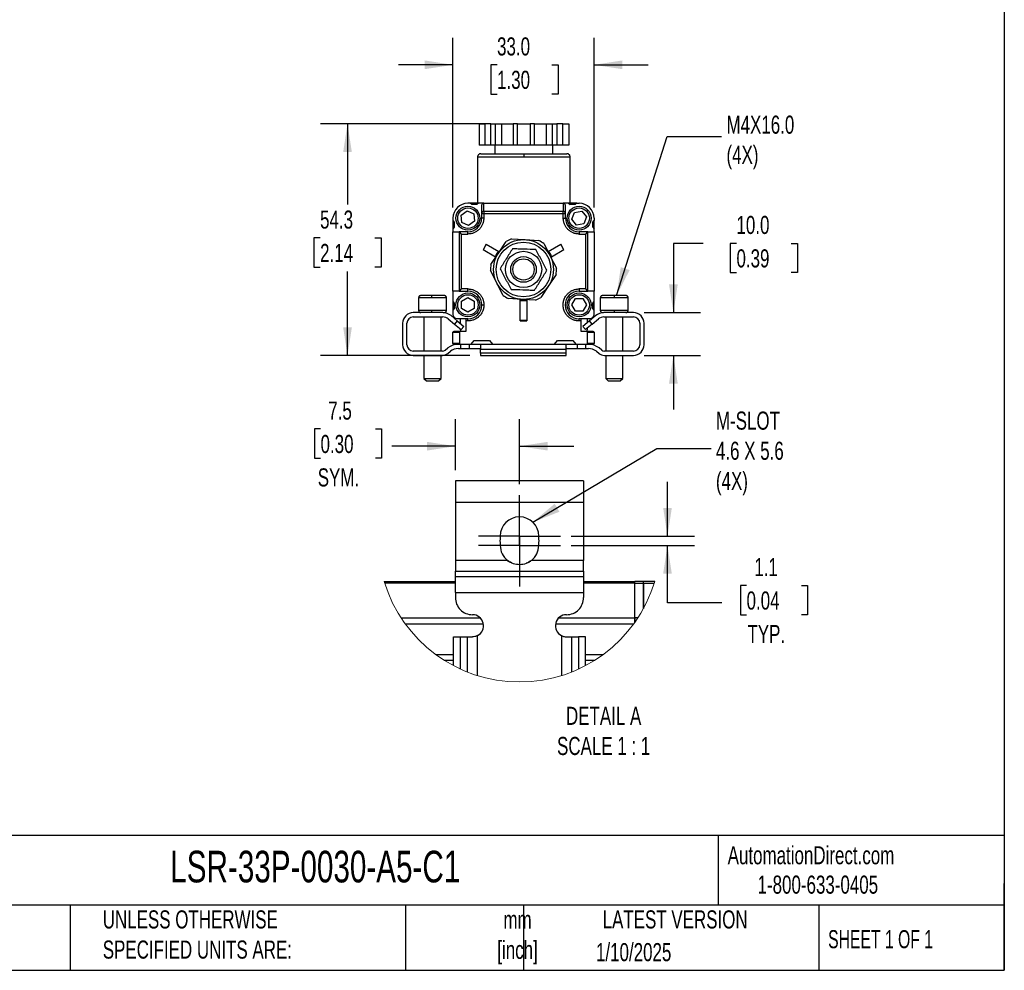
# Model space of a CAD drawing. Header units: millimetres. Extents: x 13 to 546, y 13 to 419.
# Tile 5 of 9: x 316 to 546, y 13 to 235. Entities that reach past the tile are written whole.
import ezdxf

# ---------------------------------------------------------------- set-up
doc = ezdxf.new("R2010")
doc.units = ezdxf.units.MM
doc.header["$LTSCALE"] = 2
doc.linetypes.add('CENTERX2', pattern=[20.32, 12.7, -2.54, 2.54, -2.54])
doc.layers.add('CENTER', color=40, linetype='CENTERX2')
doc.layers.add('DIMENSIONS', color=140, linetype='Continuous', lineweight=25)
doc.layers.add('TEXT', color=140, linetype='Continuous', lineweight=25)
doc.styles.add('SLDTEXTSTYLE0', font='TXT', dxfattribs={"width": 0.7})
doc.styles.add('SLDTEXTSTYLE1', font='TXT', dxfattribs={"width": 0.65})
doc.dimstyles.new('SLDDIMSTYLE2', dxfattribs={"dimtxt": 4.316016, "dimasz": 6.604, "dimexe": 0, "dimexo": 0.0625, "dimgap": 1.079004, "dimtad": 0, "dimtih": 1, "dimtoh": 1, "dimrnd": 1e-09, "dimzin": 12, "dimdsep": 46, "dimtxsty": 'SLDTEXTSTYLE0', "dimsah": 1, "dimcen": 0.09, "dimadec": 0, "dimazin": 3, "dimtfac": 1, "dimtofl": 0, "dimtmove": 0, "dimatfit": 3, "dimfxl": 0, "dimfrac": 2, "dimtolj": 1, "dimtzin": 12, "dimarcsym": 0})
doc.dimstyles.new('SLDDIMSTYLE3', dxfattribs={"dimtxt": 4.316016, "dimasz": 6.604, "dimexe": 0, "dimexo": 0.0625, "dimgap": 1.079004, "dimtad": 0, "dimtih": 1, "dimtoh": 1, "dimrnd": 1e-09, "dimzin": 4, "dimdsep": 46, "dimtxsty": 'SLDTEXTSTYLE0', "dimsah": 1, "dimcen": 0.09, "dimadec": 0, "dimazin": 1, "dimtfac": 1, "dimtmove": 0, "dimatfit": 0, "dimfxl": 0, "dimfrac": 2, "dimtolj": 1, "dimtzin": 12, "dimarcsym": 0})
doc.dimstyles.new('SLDDIMSTYLE4', dxfattribs={"dimtxt": 0.18, "dimasz": 6.604, "dimexe": 0, "dimexo": 0.0625, "dimgap": 0, "dimtad": 0, "dimtih": 1, "dimtoh": 1, "dimdec": 0, "dimrnd": 1e-09, "dimzin": 0, "dimdsep": 46, "dimtxsty": 'Standard', "dimsah": 1, "dimcen": 0.09, "dimadec": 0, "dimazin": 0, "dimtfac": 6.604, "dimtdec": 0, "dimtofl": 0, "dimtmove": 0, "dimatfit": 3, "dimfxl": 0, "dimfrac": 2, "dimtolj": 1, "dimtzin": 0, "dimarcsym": 0})
doc.dimstyles.new('SLDDIMSTYLE6', dxfattribs={"dimtxt": 4.316016, "dimasz": 6.604, "dimexe": 0, "dimexo": 0.0625, "dimgap": 1.079004, "dimtad": 0, "dimtih": 1, "dimtoh": 1, "dimlfac": 0.5, "dimrnd": 1e-09, "dimzin": 12, "dimdsep": 46, "dimtxsty": 'SLDTEXTSTYLE0', "dimsah": 1, "dimcen": 0.09, "dimadec": 0, "dimazin": 3, "dimtfac": 1, "dimtmove": 0, "dimatfit": 0, "dimfxl": 0, "dimfrac": 2, "dimtolj": 1, "dimtzin": 12, "dimarcsym": 0})

# ---------------------------------------------------------------- blocks, each defined once
blk = doc.blocks.new('_D_5')
at = {"layer": 'DIMENSIONS'}
for p, q in [((475.67, 182.85), (468.69, 182.85)), ((468.69, 182.85), (468.69, 166.63)), ((483.45, 182.85), (482, 182.85)), ((482, 182.85), (482, 175.99)), ((496.28, 182.85), (497.73, 182.85)), ((497.73, 182.85), (497.73, 175.99)), ((482, 175.99), (483.45, 175.99)), ((497.73, 175.99), (496.28, 175.99)), ((461.89, 166.63), (475.04, 166.63)), ((461.89, 156.63), (475.04, 156.63)), ((468.69, 156.63), (468.69, 143.93))]:
    blk.add_line(p, q, dxfattribs=at)
for points in [[(468.69, 166.63), (469.71, 173.24), (467.67, 173.24)], [(468.69, 156.63), (467.67, 150.03), (469.71, 150.03)]]:
    blk.add_solid(points, dxfattribs=at)
at = {"layer": 'DIMENSIONS', "char_height": 4.233, "attachment_point": 1, "style": 'SLDTEXTSTYLE0'}
for s, insert in [('10.0', (483.45, 189.28)), ('0.39', (483.45, 181.45))]:
    blk.add_mtext(s, dxfattribs=dict(at, insert=insert))
blk = doc.blocks.new('_D_6')
at = {"layer": 'DIMENSIONS'}
for p, q in [((417.13, 191.27), (417.13, 230.99)), ((450.13, 191.27), (450.13, 230.99)), ((417.13, 224.64), (404.43, 224.64)), ((427.45, 224.64), (426, 224.64)), ((426, 224.64), (426, 217.78)), ((440.27, 224.64), (441.72, 224.64)), ((441.72, 224.64), (441.72, 217.78)), ((450.13, 224.64), (462.83, 224.64)), ((426, 217.78), (427.45, 217.78)), ((441.72, 217.78), (440.27, 217.78))]:
    blk.add_line(p, q, dxfattribs=at)
for points in [[(417.13, 224.64), (410.53, 225.66), (410.53, 223.62)], [(450.13, 224.64), (456.74, 223.62), (456.74, 225.66)]]:
    blk.add_solid(points, dxfattribs=at)
at = {"layer": 'DIMENSIONS', "char_height": 4.233, "attachment_point": 1, "style": 'SLDTEXTSTYLE0'}
for s, insert in [('33.0', (427.45, 231.06)), ('1.30', (427.45, 223.24))]:
    blk.add_mtext(s, dxfattribs=dict(at, insert=insert))
blk = doc.blocks.new('_D_7')
at = {"layer": 'DIMENSIONS'}
for p, q in [((424.56, 210.83), (386.11, 210.83)), ((392.46, 210.83), (392.46, 191.95)), ((386.05, 184.12), (384.6, 184.12)), ((384.6, 184.12), (384.6, 177.26)), ((398.88, 184.12), (400.33, 184.12)), ((400.33, 184.12), (400.33, 177.26)), ((384.6, 177.26), (386.05, 177.26)), ((392.46, 156.57), (392.46, 176.3)), ((400.33, 177.26), (398.88, 177.26)), ((421.06, 156.57), (386.11, 156.57))]:
    blk.add_line(p, q, dxfattribs=at)
for points in [[(392.46, 210.83), (391.45, 204.23), (393.48, 204.23)], [(392.46, 156.57), (393.48, 163.17), (391.45, 163.17)]]:
    blk.add_solid(points, dxfattribs=at)
at = {"layer": 'DIMENSIONS', "char_height": 4.233, "attachment_point": 1, "style": 'SLDTEXTSTYLE0'}
for s, insert in [('54.3', (386.05, 190.54)), ('2.14', (386.05, 182.72))]:
    blk.add_mtext(s, dxfattribs=dict(at, insert=insert))
blk = doc.blocks.new('_D_17')
at = {"layer": 'DIMENSIONS'}
for p, q in [((467.31, 114.34), (467.31, 127.04)), ((444.81, 114.34), (473.66, 114.34)), ((444.81, 112.14), (473.66, 112.14)), ((467.31, 98.73), (467.31, 112.14)), ((485.81, 102.77), (484.36, 102.77)), ((484.36, 102.77), (484.36, 95.91)), ((498.64, 102.77), (500.09, 102.77)), ((500.09, 102.77), (500.09, 95.91)), ((480.01, 98.73), (467.31, 98.73)), ((484.36, 95.91), (485.81, 95.91)), ((500.09, 95.91), (498.64, 95.91))]:
    blk.add_line(p, q, dxfattribs=at)
for points in [[(467.31, 114.34), (468.33, 120.94), (466.3, 120.94)], [(467.31, 112.14), (466.3, 105.53), (468.33, 105.53)]]:
    blk.add_solid(points, dxfattribs=at)
at = {"layer": 'DIMENSIONS', "char_height": 4.233, "attachment_point": 1, "style": 'SLDTEXTSTYLE0'}
for s, insert in [('1.1', (487.61, 109.19)), ('0.04', (485.81, 101.37)), ('TYP.', (486.02, 93.54))]:
    blk.add_mtext(s, dxfattribs=dict(at, insert=insert))
blk = doc.blocks.new('_D_18')
at = {"layer": 'DIMENSIONS'}
for p, q in [((417.69, 129.78), (417.69, 141.72)), ((432.69, 126.46), (432.69, 141.72)), ((386.16, 139.41), (384.71, 139.41)), ((384.71, 139.41), (384.71, 132.55)), ((398.99, 139.41), (400.44, 139.41)), ((400.44, 139.41), (400.44, 132.55)), ((417.69, 135.37), (402.85, 135.37)), ((432.69, 135.37), (445.39, 135.37)), ((384.71, 132.55), (386.16, 132.55)), ((400.44, 132.55), (398.99, 132.55))]:
    blk.add_line(p, q, dxfattribs=at)
for points in [[(417.69, 135.37), (411.09, 136.39), (411.09, 134.36)], [(432.69, 135.37), (439.3, 134.36), (439.3, 136.39)]]:
    blk.add_solid(points, dxfattribs=at)
at = {"layer": 'DIMENSIONS', "char_height": 4.233, "attachment_point": 1, "style": 'SLDTEXTSTYLE0'}
for s, insert in [('7.5', (387.96, 145.83)), ('0.30', (386.16, 138.01)), ('SYM.', (385.5, 130.18))]:
    blk.add_mtext(s, dxfattribs=dict(at, insert=insert))
blk = doc.blocks.new('SW_CENTERMARKSYMBOL_8')
at = {"layer": 'CENTER', "color": 0}
for p, q in [((0, 5.08), (0, 9.58)), ((0, 0), (0, 5.08)), ((-5.08, 0), (-9.58, 0)), ((0, 0), (-5.08, 0)), ((0, 0), (0, -5.08)), ((0, 0), (5.08, 0)), ((5.08, 0), (9.58, 0)), ((0, -5.08), (0, -9.58))]:
    blk.add_line(p, q, dxfattribs=at)
blk = doc.blocks.new('SW_CENTERMARKSYMBOL_9')
at = {"layer": 'CENTER', "color": 0}
for p, q in [((0, 5.08), (0, 9.58)), ((0, 0), (0, 5.08)), ((-5.08, 0), (-9.58, 0)), ((0, 0), (-5.08, 0)), ((0, 0), (0, -5.08)), ((0, 0), (5.08, 0)), ((5.08, 0), (9.58, 0)), ((0, -5.08), (0, -9.58))]:
    blk.add_line(p, q, dxfattribs=at)

msp = doc.modelspace()

# ---------------------------------------------------------------- linework, layer by layer
for p, q in [((423.229, 210.835), (423.229, 205.835)), ((423.229, 210.835), (424.6, 210.835)), ((424.6, 210.835), (424.6, 205.835)), ((425.966, 210.835), (424.6, 210.835)), ((425.966, 205.835), (425.966, 210.835)), ((425.966, 210.835), (427.1, 210.835)), ((427.1, 205.835), (427.1, 210.835)), ((427.1, 210.835), (428.471, 210.835)), ((428.471, 210.835), (428.471, 205.835)), ((428.471, 210.835), (431.213, 210.835)), ((431.213, 210.835), (431.213, 205.835)), ((432.213, 210.835), (431.213, 210.835)), ((432.213, 205.835), (432.213, 210.835)), ((432.213, 210.835), (435.213, 210.835)), ((435.213, 210.835), (435.213, 205.835)), ((436.213, 210.835), (435.213, 210.835)), ((436.213, 205.835), (436.213, 210.835)), ((436.213, 210.835), (438.956, 210.835)), ((438.956, 210.835), (438.956, 205.835)), ((438.956, 210.835), (440.327, 210.835)), ((440.327, 210.835), (440.327, 205.835)), ((440.327, 210.835), (441.461, 210.835)), ((441.461, 210.835), (441.461, 205.835)), ((442.827, 210.835), (441.461, 210.835)), ((442.827, 205.835), (442.827, 210.835)), ((442.827, 210.835), (444.198, 210.835)), ((444.198, 210.835), (444.198, 205.835)), ((424.6, 205.835), (423.229, 205.835)), ((425.966, 205.835), (424.6, 205.835)), ((427.1, 205.835), (425.966, 205.835)), ((426.913, 205.835), (426.913, 203.835)), ((428.471, 205.835), (427.1, 205.835)), ((431.213, 205.835), (428.471, 205.835)), ((432.213, 205.835), (431.213, 205.835)), ((435.213, 205.835), (432.213, 205.835)), ((436.213, 205.835), (435.213, 205.835)), ((438.956, 205.835), (436.213, 205.835)), ((440.327, 205.835), (438.956, 205.835)), ((441.461, 205.835), (440.327, 205.835)), ((440.513, 203.835), (440.513, 205.835)), ((442.827, 205.835), (441.461, 205.835)), ((444.198, 205.835), (442.827, 205.835)), ((422.863, 203.035), (422.863, 192.235)), ((433.713, 203.035), (422.863, 203.035)), ((444.563, 203.035), (433.713, 203.035)), ((444.563, 192.235), (444.563, 203.035)), ((421.133, 192.235), (420.633, 192.235)), ((423.133, 192.235), (421.133, 192.235)), ((421.533, 191.935), (421.133, 192.235)), ((422.733, 191.935), (421.533, 191.935)), ((423.133, 192.235), (422.733, 191.935)), ((424.333, 192.235), (423.133, 192.235)), ((423.833, 191.728), (423.833, 189.825)), ((424.333, 190.318), (424.333, 192.235)), ((424.333, 192.235), (442.933, 192.235)), ((442.933, 192.235), (442.933, 190.318)), ((444.133, 192.235), (442.933, 192.235)), ((443.433, 189.825), (443.433, 191.728)), ((446.133, 192.235), (444.133, 192.235)), ((444.133, 192.235), (444.533, 191.935)), ((445.733, 191.935), (444.533, 191.935)), ((446.133, 192.235), (445.733, 191.935)), ((446.133, 192.235), (446.633, 192.235)), ((419.026, 189.465), (420.423, 190.488)), ((419.212, 187.744), (419.026, 189.465)), ((420.423, 190.488), (422.008, 189.789)), ((422.008, 189.789), (422.195, 188.067)), ((423.833, 189.727), (423.833, 188.735)), ((424.333, 189.727), (423.833, 189.727)), ((424.333, 190.318), (424.333, 189.727)), ((442.933, 190.318), (424.333, 190.318)), ((424.333, 189.727), (424.333, 188.735)), ((442.933, 189.727), (424.333, 189.727)), ((442.933, 189.727), (442.933, 190.318)), ((442.933, 188.735), (442.933, 189.727)), ((443.433, 189.727), (442.933, 189.727)), ((443.433, 188.735), (443.433, 189.727)), ((444.953, 188.488), (445.573, 190.105)), ((445.573, 190.105), (447.283, 190.377)), ((447.283, 190.377), (448.374, 189.031)), ((448.374, 189.031), (447.754, 187.414)), ((417.133, 188.735), (417.133, 188.235)), ((417.133, 188.235), (417.133, 186.235)), ((417.133, 188.235), (417.433, 187.835)), ((417.433, 186.635), (417.133, 186.235)), ((417.433, 187.835), (417.433, 186.635)), ((420.797, 187.044), (419.212, 187.744)), ((422.195, 188.067), (420.797, 187.044)), ((424.333, 188.735), (423.833, 188.735)), ((442.933, 188.735), (443.433, 188.735)), ((446.043, 187.142), (444.953, 188.488)), ((447.754, 187.414), (446.043, 187.142)), ((449.833, 187.835), (450.133, 188.235)), ((449.833, 186.635), (449.833, 187.835)), ((449.833, 186.635), (450.133, 186.235)), ((450.133, 188.735), (450.133, 188.235)), ((450.133, 186.235), (450.133, 188.235)), ((417.133, 186.235), (417.133, 185.535)), ((417.133, 171.674), (417.133, 185.535)), ((417.133, 185.535), (418.571, 185.535)), ((420.633, 185.535), (418.571, 185.535)), ((418.578, 185.531), (419.075, 185.035)), ((418.578, 185.531), (418.578, 171.678)), ((419.075, 185.035), (419.075, 172.174)), ((419.075, 185.035), (420.633, 185.035)), ((420.633, 185.035), (420.633, 185.535)), ((446.633, 185.535), (446.633, 185.035)), ((448.696, 185.535), (446.633, 185.535)), ((446.633, 185.035), (448.192, 185.035)), ((448.192, 185.035), (448.688, 185.531)), ((448.192, 172.174), (448.192, 185.035)), ((448.688, 171.678), (448.688, 185.531)), ((448.696, 185.535), (450.133, 185.535)), ((450.133, 185.535), (450.133, 186.235)), ((450.133, 185.535), (450.133, 171.674)), ((424.915, 182.634), (424.165, 181.335)), ((424.915, 182.634), (427.86, 180.934)), ((427.786, 180.583), (429.549, 183.263)), ((430.84, 183.91), (434.042, 183.723)), ((434.042, 183.723), (437.244, 183.536)), ((438.45, 182.742), (439.889, 179.875)), ((439.406, 180.934), (442.351, 182.634)), ((443.101, 181.335), (442.351, 182.634)), ((427.11, 179.635), (424.165, 181.335)), ((426.022, 177.903), (427.786, 180.583)), ((427.86, 180.934), (427.11, 179.635)), ((440.156, 179.635), (439.406, 180.934)), ((439.889, 179.875), (441.328, 177.008)), ((443.101, 181.335), (440.156, 179.635)), ((427.377, 173.595), (425.938, 176.462)), ((441.244, 175.567), (439.481, 172.887)), ((428.816, 170.728), (427.377, 173.595)), ((439.481, 172.887), (437.717, 170.207)), ((418.571, 171.674), (417.133, 171.674)), ((417.133, 171.674), (417.133, 169.235)), ((418.571, 171.674), (420.633, 171.674)), ((419.075, 172.174), (418.578, 171.678)), ((420.633, 172.174), (419.075, 172.174)), ((420.633, 171.674), (420.633, 172.174)), ((448.192, 172.174), (446.633, 172.174)), ((446.633, 172.174), (446.633, 171.674)), ((446.633, 171.674), (448.696, 171.674)), ((448.688, 171.678), (448.192, 172.174)), ((450.133, 171.674), (448.696, 171.674)), ((450.133, 169.235), (450.133, 171.674)), ((409.103, 170.135), (409.103, 167.135)), ((412.128, 170.135), (409.103, 170.135)), ((415.603, 170.135), (412.128, 170.135)), ((415.603, 167.135), (415.603, 170.135)), ((417.133, 169.235), (417.133, 167.235)), ((417.133, 169.235), (417.433, 168.835)), ((417.433, 168.835), (417.433, 167.635)), ((419.113, 169.333), (420.612, 170.201)), ((419.114, 167.601), (419.113, 169.333)), ((420.612, 170.201), (422.113, 169.336)), ((422.113, 169.336), (422.114, 167.604)), ((433.224, 169.747), (430.022, 169.934)), ((432.883, 164.735), (432.883, 169.636)), ((432.883, 169.636), (434.383, 169.636)), ((436.427, 169.56), (433.224, 169.747)), ((434.383, 169.636), (434.383, 164.735)), ((444.901, 168.474), (445.767, 169.974)), ((445.767, 166.974), (444.901, 168.474)), ((445.767, 169.974), (447.499, 169.974)), ((447.499, 169.974), (448.365, 168.474)), ((448.365, 168.474), (447.499, 166.974)), ((449.833, 168.835), (450.133, 169.235)), ((449.833, 167.635), (449.833, 168.835)), ((450.133, 167.235), (450.133, 169.235)), ((451.603, 170.135), (451.603, 167.135)), ((454.853, 170.135), (451.603, 170.135)), ((458.103, 170.135), (454.853, 170.135)), ((458.103, 167.135), (458.103, 170.135)), ((414.761, 166.635), (407.853, 166.635)), ((412.128, 167.135), (409.103, 167.135)), ((415.603, 167.135), (412.128, 167.135)), ((418.151, 164.707), (416.689, 165.933)), ((417.433, 167.635), (417.133, 167.235)), ((417.133, 167.235), (417.133, 166.235)), ((420.615, 166.736), (419.114, 167.601)), ((422.114, 167.604), (420.615, 166.736)), ((447.499, 166.974), (445.767, 166.974)), ((450.516, 165.933), (449.055, 164.707)), ((450.133, 167.235), (449.833, 167.635)), ((450.133, 166.235), (450.133, 167.235)), ((454.853, 167.135), (451.603, 167.135)), ((459.353, 166.635), (452.445, 166.635)), ((458.103, 167.135), (454.853, 167.135)), ((405.353, 164.135), (405.353, 159.135)), ((406.353, 159.135), (406.353, 164.135)), ((407.853, 165.635), (414.761, 165.635)), ((410.353, 165.635), (410.353, 157.635)), ((414.353, 157.635), (414.353, 165.635)), ((416.047, 165.167), (417.508, 163.941)), ((418.151, 164.707), (417.508, 163.941)), ((417.508, 163.941), (419.04, 162.655)), ((418.133, 165.235), (420.133, 165.235)), ((418.151, 164.707), (419.683, 163.421)), ((418.913, 164.067), (418.913, 165.235)), ((420.133, 165.235), (420.133, 165.196)), ((420.133, 165.196), (420.133, 164.696)), ((420.633, 165.196), (420.133, 165.196)), ((420.133, 164.696), (420.133, 162.235)), ((420.633, 164.696), (420.133, 164.696)), ((420.633, 164.696), (420.633, 165.196)), ((432.883, 164.835), (434.383, 164.835)), ((432.883, 164.735), (434.383, 164.735)), ((446.633, 164.696), (446.633, 165.196)), ((447.133, 165.196), (446.633, 165.196)), ((447.133, 164.696), (446.633, 164.696)), ((447.133, 165.235), (449.133, 165.235)), ((447.133, 165.196), (447.133, 165.235)), ((447.133, 164.696), (447.133, 165.196)), ((447.133, 162.235), (447.133, 164.696)), ((449.055, 164.707), (447.523, 163.421)), ((449.698, 163.941), (448.165, 162.655)), ((448.513, 165.235), (448.513, 164.252)), ((449.698, 163.941), (449.055, 164.707)), ((449.698, 163.941), (451.159, 165.167)), ((452.445, 165.635), (459.353, 165.635)), ((452.853, 165.635), (452.853, 157.635)), ((456.853, 157.635), (456.853, 165.635)), ((460.853, 164.135), (460.853, 159.135)), ((461.853, 159.135), (461.853, 164.135)), ((417.133, 159.435), (417.133, 162.035)), ((417.133, 162.035), (418.633, 162.035)), ((418.835, 162.235), (417.333, 162.235)), ((418.633, 162.035), (418.633, 159.435)), ((420.133, 162.235), (418.835, 162.235)), ((418.913, 162.735), (418.913, 162.761)), ((419.04, 162.655), (419.683, 163.421)), ((448.432, 162.235), (447.133, 162.235)), ((448.165, 162.655), (447.523, 163.421)), ((449.933, 162.235), (448.432, 162.235)), ((448.513, 162.947), (448.513, 162.735)), ((448.633, 159.435), (448.633, 162.035)), ((448.633, 162.035), (450.133, 162.035)), ((450.133, 162.035), (450.133, 159.435)), ((418.633, 159.435), (417.133, 159.435)), ((417.333, 159.235), (418.835, 159.235)), ((418.835, 159.235), (421.383, 159.235)), ((419.003, 158.235), (419.003, 159.235)), ((421.003, 158.235), (421.003, 159.235)), ((421.383, 159.235), (422.058, 160.135)), ((421.383, 159.235), (423.29, 159.235)), ((422.058, 160.135), (425.708, 160.135)), ((423.29, 159.235), (426.383, 159.235)), ((423.603, 159.113), (423.603, 158.064)), ((425.708, 160.135), (426.383, 159.235)), ((426.383, 159.235), (440.883, 159.235)), ((440.883, 159.235), (441.558, 160.135)), ((440.883, 159.235), (443.916, 159.235)), ((441.558, 160.135), (445.208, 160.135)), ((443.603, 158.064), (443.603, 159.113)), ((443.916, 159.235), (445.883, 159.235)), ((445.208, 160.135), (445.883, 159.235)), ((445.883, 159.235), (448.432, 159.235)), ((446.203, 159.235), (446.203, 158.235)), ((448.203, 158.235), (448.203, 159.235)), ((448.432, 159.235), (449.933, 159.235)), ((450.133, 159.435), (448.633, 159.435)), ((414.651, 157.635), (407.853, 157.635)), ((407.853, 156.635), (414.651, 156.635)), ((410.353, 156.635), (410.353, 151.235)), ((414.353, 151.235), (414.353, 156.635)), ((415.276, 157.854), (415.906, 158.358)), ((415.901, 157.073), (416.531, 157.578)), ((418.405, 158.235), (419.003, 158.235)), ((419.003, 158.235), (421.003, 158.235)), ((421.003, 158.235), (423.456, 158.235)), ((423.603, 157.178), (423.603, 158.064)), ((423.603, 158.064), (443.603, 158.064)), ((443.603, 157.178), (423.603, 157.178)), ((423.603, 157.178), (423.603, 156.568)), ((443.603, 157.178), (443.603, 158.064)), ((443.603, 156.568), (443.603, 157.178)), ((443.75, 158.235), (446.203, 158.235)), ((446.203, 158.235), (448.203, 158.235)), ((448.203, 158.235), (448.801, 158.235)), ((450.675, 157.578), (451.305, 157.073)), ((451.93, 157.854), (451.299, 158.358)), ((459.353, 157.635), (452.554, 157.635)), ((452.554, 156.635), (459.353, 156.635)), ((452.853, 156.635), (452.853, 151.235)), ((456.853, 151.235), (456.853, 156.635)), ((423.603, 156.568), (443.603, 156.568)), ((410.353, 151.235), (410.953, 150.635)), ((410.353, 151.235), (412.215, 151.235)), ((410.953, 150.635), (412.256, 150.635)), ((412.215, 151.235), (414.353, 151.235)), ((412.256, 150.635), (413.753, 150.635)), ((413.753, 150.635), (414.353, 151.235)), ((452.853, 151.235), (453.453, 150.635)), ((452.853, 151.235), (454.853, 151.235)), ((453.453, 150.635), (454.853, 150.635)), ((454.853, 151.235), (456.853, 151.235)), ((454.853, 150.635), (456.253, 150.635)), ((456.253, 150.635), (456.853, 151.235)), ((447.693, 127.238), (417.693, 127.238)), ((417.693, 127.238), (417.693, 122.238)), ((447.693, 127.238), (447.693, 122.238)), ((417.693, 122.238), (447.693, 122.238)), ((417.693, 122.238), (417.693, 108.641)), ((447.693, 122.238), (447.693, 108.641)), ((428.193, 114.338), (428.193, 113.999)), ((437.193, 113.999), (437.193, 114.338)), ((428.193, 112.477), (428.193, 112.138)), ((437.193, 112.138), (437.193, 112.477)), ((429.86, 108.641), (417.693, 108.641)), ((417.693, 108.641), (417.693, 106.142)), ((447.693, 108.641), (435.525, 108.641)), ((447.693, 106.142), (447.693, 108.641)), ((417.693, 106.142), (447.693, 106.142)), ((417.693, 104.881), (417.693, 106.142)), ((447.693, 106.142), (447.693, 104.881)), ((401.053, 103.677), (417.693, 103.677)), ((417.693, 104.881), (447.693, 104.881)), ((417.693, 101.133), (417.693, 104.881)), ((447.693, 104.881), (447.693, 101.133)), ((447.693, 103.677), (459.693, 103.677)), ((459.693, 103.277), (459.693, 103.677)), ((461.693, 103.677), (459.693, 103.677)), ((459.693, 103.277), (459.693, 103.677)), ((461.693, 103.277), (461.693, 103.677)), ((464.332, 103.677), (461.693, 103.677)), ((461.693, 103.277), (461.693, 103.677)), ((417.693, 103.277), (401.177, 103.277)), ((459.693, 103.277), (447.693, 103.277)), ((459.693, 95.177), (459.693, 103.277)), ((459.693, 103.277), (461.693, 103.277)), ((459.693, 95.177), (459.693, 103.277)), ((461.693, 103.277), (461.693, 97.381)), ((461.693, 103.277), (464.208, 103.277)), ((461.693, 97.381), (461.693, 103.277)), ((417.693, 101.133), (447.693, 101.133)), ((417.693, 101.133), (417.693, 99.938)), ((447.693, 101.133), (447.693, 99.938)), ((405.011, 95.177), (423.53, 95.177)), ((441.855, 95.177), (459.693, 95.177)), ((459.693, 95.177), (459.693, 94.174)), ((460.374, 95.177), (459.693, 95.177)), ((459.693, 94.174), (459.693, 95.177)), ((405.941, 93.827), (424.246, 93.827)), ((441.139, 93.827), (459.445, 93.827)), ((417.266, 84.007), (417.266, 90.738)), ((417.266, 90.738), (418.851, 90.738)), ((418.851, 90.738), (418.851, 83.224)), ((418.851, 90.738), (420.515, 90.738)), ((420.515, 82.511), (420.515, 90.738)), ((420.515, 90.738), (421.693, 90.738)), ((422.893, 81.672), (422.893, 91.032)), ((442.492, 91.032), (442.492, 81.672)), ((443.693, 90.738), (444.87, 90.738)), ((444.87, 90.738), (444.87, 82.511)), ((444.87, 90.738), (446.534, 90.738)), ((446.534, 90.738), (446.534, 83.224)), ((448.119, 90.738), (446.534, 90.738)), ((448.119, 84.007), (448.119, 90.738)), ((417.266, 86.527), (413.225, 86.527)), ((452.16, 86.527), (448.119, 86.527)), ((417.266, 85.177), (415.227, 85.177)), ((450.158, 85.177), (448.119, 85.177))]:
    msp.add_line(p, q)
at = {"flags": 128}
for points in [[(418.977, 162.235), (418.952, 162.345), (418.913, 162.735)], [(448.513, 162.735), (448.475, 162.345), (448.45, 162.235)]]:
    msp.add_lwpolyline(points, dxfattribs=at)
for centre, radius in [((420.633, 188.735), 2.8), ((446.633, 188.735), 2.8), ((420.633, 188.735), 2.4), ((446.633, 188.735), 2.4), ((433.633, 176.735), 7), ((433.633, 176.735), 6.4), ((433.633, 176.735), 4.25), ((433.633, 176.735), 3), ((433.633, 176.735), 2.5), ((420.633, 168.435), 2.8), ((420.633, 168.435), 2.4), ((446.633, 168.435), 2.8), ((446.633, 168.435), 2.4)]:
    msp.add_circle(centre, radius)
for centre, radius, start, end in [((420.633, 188.735), 3.5, 90, 180), ((446.633, 188.735), 3.5, 360, 90), ((424.33, 189.822), 0.497, 89.61024, 179.60486), ((442.937, 189.822), 0.497, 0.39514, 90.38976), ((420.633, 188.735), 3.2, 270, 360), ((446.633, 188.735), 3.2, 180, 270), ((433.633, 176.735), 7.7, 111.27246, 122.03251), ((433.633, 176.735), 7.7, 51.27246, 62.03251), ((433.633, 176.735), 7.275, 144.08271, 155.91729), ((433.633, 176.735), 7.275, 24.08271, 35.91729), ((433.633, 176.735), 7.7, 171.27246, 182.03251), ((433.633, 176.735), 7.7, 351.27246, 2.03251), ((420.633, 168.435), 3.239, 360, 90), ((433.633, 176.735), 7.7, 231.27246, 242.03251), ((446.633, 168.435), 3.239, 90, 270), ((420.633, 168.435), 3.239, 270, 360), ((433.633, 176.735), 7.275, 264.08271, 275.91729), ((433.633, 176.735), 7.7, 291.27246, 302.03251), ((407.853, 164.135), 2.5, 90, 180), ((414.761, 163.635), 3, 50, 90), ((418.133, 166.235), 1, 180, 270), ((449.133, 166.235), 1, 270, 360), ((452.445, 163.635), 3, 90, 130), ((459.353, 164.135), 2.5, 360, 90), ((407.853, 164.135), 1.5, 90, 180), ((414.761, 163.635), 2, 50, 90), ((452.445, 163.635), 2, 90, 130), ((459.353, 164.135), 1.5, 0, 90), ((417.333, 162.035), 0.2, 90, 180), ((449.933, 162.035), 0.2, 0, 90), ((407.853, 159.135), 2.5, 180, 270), ((407.853, 159.135), 1.5, 180, 270), ((418.405, 155.235), 4, 90, 128.65981), ((417.333, 159.435), 0.2, 180, 270), ((448.801, 155.235), 4, 51.34019, 90), ((449.933, 159.435), 0.2, 270, 360), ((459.353, 159.135), 1.5, 270, 360), ((459.353, 159.135), 2.5, 270, 0), ((414.651, 158.635), 1, 270, 308.65981), ((414.651, 158.635), 2, 270, 308.65981), ((418.405, 155.235), 3, 90, 128.65981), ((448.801, 155.235), 3, 51.34019, 90), ((452.554, 158.635), 2, 231.34019, 270), ((452.554, 158.635), 1, 231.34019, 270), ((432.693, 114.338), 4.5, 0.00003, 179.99997), ((432.693, 113.238), 4.564, 170.40552, 189.59448), ((432.693, 113.238), 4.564, 350.40552, 9.59448), ((432.693, 112.138), 4.5, 180.00002, 230.99426), ((432.693, 112.138), 4.5, 309.00574, 359.99998), ((421.693, 99.938), 4, 179.99998, 270.00002), ((443.693, 99.938), 4, 269.99995, 0.00005), ((421.693, 93.338), 2.6, 297.49574, 90.00001), ((443.693, 93.338), 2.6, 89.99999, 242.50428)]:
    msp.add_arc(centre, radius, start, end)
at = {"color": 7, "linetype": 'Continuous', "lineweight": 18}
msp.add_arc((432.693, 113.238), 33.052, 196.81334, 343.18666, dxfattribs=at)
for centre, major_axis, ratio, start_param, end_param in [((424.333, 191.728), (0, -0.507), 0.9863939, 3.1415927, 4.712389), ((442.933, 191.728), (0, 0.507), 0.9863939, 4.712389, 6.2831853), ((418.571, 185.035), (0, 0.5), 0.125, 6.1588303, 6.2831853), ((448.696, 185.035), (0, 0.5), 0.125, 0, 0.124355), ((418.571, 172.174), (0, 0.5), 0.125, 3.1415927, 3.2659476), ((448.696, 172.174), (0, 0.5), 0.125, 3.0172377, 3.1415927), ((418.835, 162.035), (-0.202, 0), 0.9922779, 4.712389, 6.2831853), ((448.432, 162.035), (-0.202, 0), 0.9922779, 3.1415927, 4.712389), ((418.835, 159.435), (0.202, 0), 0.9922779, 3.1415927, 4.712389), ((448.432, 159.435), (-0.202, 0), 0.9922779, 1.5707963, 3.1415927)]:
    msp.add_ellipse(centre, major_axis=major_axis, ratio=ratio, start_param=start_param, end_param=end_param)
for points, knots in [([(423.663, 203.835), (423.563, 203.824), (423.408, 203.808), (423.222, 203.708), (423.094, 203.605), (422.99, 203.477), (422.891, 203.29), (422.874, 203.136), (422.863, 203.035)], [0, 0, 0, 0, 0.2394568, 0.3683607, 0.5, 0.6316393, 0.7605432, 1, 1, 1, 1]), ([(423.663, 203.835), (423.663, 203.835), (423.77, 203.835), (424.176, 203.835), (424.475, 203.835), (425.217, 203.835), (425.659, 203.835), (426.624, 203.835), (427.147, 203.835), (428.219, 203.835), (428.768, 203.835), (429.851, 203.835), (430.385, 203.835), (431.414, 203.835), (431.909, 203.835), (432.849, 203.835), (433.295, 203.835), (433.713, 203.835)], [0, 0, 0, 0, 0.125, 0.125, 0.25, 0.25, 0.375, 0.375, 0.5, 0.5, 0.625, 0.625, 0.75, 0.75, 0.875, 0.875, 1, 1, 1, 1]), ([(433.713, 203.835), (433.713, 203.835), (433.713, 203.818), (433.713, 203.74), (433.713, 203.679), (433.713, 203.522), (433.713, 203.428), (433.713, 203.231), (433.713, 203.129), (433.713, 203.035)], [0, 0, 0, 0, 0.25, 0.25, 0.5, 0.5, 0.75, 0.75, 1, 1, 1, 1]), ([(433.713, 203.835), (434.132, 203.835), (434.577, 203.835), (435.518, 203.835), (436.013, 203.835), (437.042, 203.835), (437.576, 203.835), (438.659, 203.835), (439.207, 203.835), (440.279, 203.835), (440.803, 203.835), (441.768, 203.835), (442.21, 203.835), (442.952, 203.835), (443.251, 203.835), (443.657, 203.835), (443.763, 203.835), (443.763, 203.835)], [0, 0, 0, 0, 0.125, 0.125, 0.25, 0.25, 0.375, 0.375, 0.5, 0.5, 0.625, 0.625, 0.75, 0.75, 0.875, 0.875, 1, 1, 1, 1]), ([(444.563, 203.035), (444.553, 203.136), (444.536, 203.29), (444.437, 203.477), (444.333, 203.605), (444.205, 203.708), (444.019, 203.808), (443.864, 203.824), (443.763, 203.835)], [0, 0, 0, 0, 0.2394568, 0.3683607, 0.5, 0.6316393, 0.7605432, 1, 1, 1, 1]), ([(423.833, 189.825), (423.833, 189.822), (423.833, 189.81), (423.833, 189.773), (423.833, 189.748), (423.833, 189.727)], [0, 0, 0, 0, 0.5, 0.5, 1, 1, 1, 1]), ([(443.433, 189.727), (443.433, 189.748), (443.433, 189.773), (443.433, 189.81), (443.433, 189.822), (443.433, 189.825)], [0, 0, 0, 0, 0.5, 0.5, 1, 1, 1, 1]), ([(424.333, 188.735), (424.332, 188.668), (424.33, 188.535), (424.314, 188.336), (424.287, 188.139), (424.25, 187.944), (424.202, 187.751), (424.144, 187.561), (424.055, 187.318), (423.924, 187.03), (423.734, 186.705), (423.51, 186.398), (423.254, 186.114), (422.97, 185.858), (422.664, 185.634), (422.338, 185.444), (422.005, 185.292), (421.667, 185.176), (421.328, 185.095), (420.983, 185.044), (420.75, 185.038), (420.633, 185.035)], [0, 0, 0, 0, 0.034521, 0.0687986, 0.1029323, 0.1370227, 0.1711708, 0.2054771, 0.2400408, 0.3042642, 0.3686659, 0.4342545, 0.5000278, 0.5656151, 0.6313898, 0.6956092, 0.7600149, 0.8202466, 0.879961, 0.9396987, 1, 1, 1, 1]), ([(446.633, 185.035), (446.566, 185.036), (446.433, 185.038), (446.234, 185.054), (446.037, 185.081), (445.843, 185.118), (445.65, 185.166), (445.459, 185.224), (445.217, 185.313), (444.928, 185.444), (444.603, 185.634), (444.296, 185.858), (444.012, 186.114), (443.756, 186.398), (443.533, 186.704), (443.342, 187.03), (443.191, 187.363), (443.074, 187.701), (442.993, 188.04), (442.942, 188.386), (442.936, 188.618), (442.933, 188.735)], [0, 0, 0, 0, 0.034521, 0.0687986, 0.1029323, 0.1370227, 0.1711708, 0.2054771, 0.2400408, 0.3042642, 0.3686659, 0.4342545, 0.5000278, 0.5656151, 0.6313898, 0.6956092, 0.7600149, 0.8202466, 0.879961, 0.9396987, 1, 1, 1, 1]), ([(431.052, 181.574), (430.578, 180.814), (430.097, 180.043), (429.481, 179.053), (429.357, 178.854), (429.112, 178.461), (428.99, 178.266), (428.628, 177.683), (428.388, 177.299), (428.151, 176.919)], [0, 0, 0, 0, 0.5, 0.5, 0.625, 0.625, 0.75, 0.75, 1, 1, 1, 1]), ([(436.533, 181.39), (435.638, 181.42), (434.73, 181.451), (433.565, 181.49), (433.331, 181.498), (432.867, 181.513), (432.637, 181.521), (431.951, 181.544), (431.5, 181.559), (431.052, 181.574)], [0, 0, 0, 0, 0.5, 0.5, 0.625, 0.625, 0.75, 0.75, 1, 1, 1, 1]), ([(439.115, 176.551), (438.693, 177.341), (438.266, 178.143), (437.717, 179.172), (437.607, 179.378), (437.388, 179.787), (437.28, 179.99), (436.957, 180.596), (436.744, 180.995), (436.533, 181.39)], [0, 0, 0, 0, 0.5, 0.5, 0.625, 0.625, 0.75, 0.75, 1, 1, 1, 1]), ([(428.151, 176.919), (428.573, 176.129), (429.001, 175.327), (429.549, 174.298), (429.66, 174.091), (429.878, 173.683), (429.986, 173.48), (430.309, 172.874), (430.522, 172.475), (430.733, 172.08)], [0, 0, 0, 0, 0.5, 0.5, 0.625, 0.625, 0.75, 0.75, 1, 1, 1, 1]), ([(436.215, 171.896), (436.688, 172.656), (437.169, 173.427), (437.785, 174.417), (437.909, 174.616), (438.154, 175.009), (438.276, 175.204), (438.639, 175.787), (438.878, 176.17), (439.115, 176.551)], [0, 0, 0, 0, 0.5, 0.5, 0.625, 0.625, 0.75, 0.75, 1, 1, 1, 1]), ([(409.609, 170.635), (409.546, 170.628), (409.413, 170.614), (409.242, 170.497), (409.124, 170.328), (409.11, 170.198), (409.103, 170.135)], [0, 0, 0, 0, 0.2395021, 0.4984107, 0.7581261, 1, 1, 1, 1]), ([(409.603, 170.635), (409.54, 170.628), (409.443, 170.618), (409.327, 170.556), (409.247, 170.491), (409.182, 170.411), (409.12, 170.295), (409.11, 170.198), (409.103, 170.135)], [0, 0, 0, 0, 0.2394568, 0.3683607, 0.5, 0.6316393, 0.7605432, 1, 1, 1, 1]), ([(412.163, 170.635), (411.934, 170.635), (411.677, 170.635), (411.127, 170.635), (410.832, 170.635), (410.277, 170.635), (410.019, 170.635), (409.755, 170.635), (409.687, 170.635), (409.607, 170.635), (409.594, 170.635), (409.609, 170.635)], [0, 0, 0, 0, 0.25, 0.25, 0.5, 0.5, 0.75, 0.75, 0.875, 0.875, 1, 1, 1, 1]), ([(412.163, 170.635), (412.159, 170.635), (412.154, 170.624), (412.146, 170.575), (412.142, 170.537), (412.135, 170.44), (412.132, 170.381), (412.129, 170.257), (412.128, 170.194), (412.128, 170.135)], [0, 0, 0, 0, 0.25, 0.25, 0.5, 0.5, 0.75, 0.75, 1, 1, 1, 1]), ([(415.096, 170.635), (415.08, 170.635), (415.036, 170.635), (414.895, 170.635), (414.798, 170.635), (414.455, 170.635), (414.155, 170.635), (413.539, 170.635), (413.225, 170.635), (412.652, 170.635), (412.391, 170.635), (412.163, 170.635)], [0, 0, 0, 0, 0.125, 0.125, 0.25, 0.25, 0.5, 0.5, 0.75, 0.75, 1, 1, 1, 1]), ([(415.603, 170.135), (415.596, 170.198), (415.582, 170.328), (415.464, 170.497), (415.293, 170.614), (415.16, 170.628), (415.096, 170.635)], [0, 0, 0, 0, 0.24187389, 0.50158934, 0.76049787, 1, 1, 1, 1]), ([(415.603, 170.135), (415.596, 170.198), (415.586, 170.295), (415.524, 170.411), (415.459, 170.491), (415.379, 170.556), (415.263, 170.618), (415.166, 170.628), (415.103, 170.635)], [0, 0, 0, 0, 0.23945684, 0.36836066, 0.5, 0.63163934, 0.76054316, 1, 1, 1, 1]), ([(420.633, 172.174), (420.701, 172.173), (420.835, 172.171), (421.036, 172.154), (421.235, 172.127), (421.432, 172.09), (421.627, 172.041), (421.82, 171.982), (422.065, 171.893), (422.356, 171.761), (422.685, 171.568), (422.995, 171.342), (423.281, 171.084), (423.54, 170.797), (423.766, 170.487), (423.959, 170.158), (424.112, 169.821), (424.229, 169.479), (424.311, 169.137), (424.363, 168.788), (424.369, 168.553), (424.372, 168.435)], [0, 0, 0, 0, 0.0345212, 0.068799, 0.1029328, 0.1370231, 0.1711712, 0.2054773, 0.2400408, 0.3042652, 0.3686659, 0.4342555, 0.5000279, 0.5656161, 0.6313898, 0.6956101, 0.7600149, 0.820247, 0.8799615, 0.9396991, 1, 1, 1, 1]), ([(430.733, 172.08), (431.628, 172.05), (432.536, 172.019), (433.702, 171.98), (433.936, 171.972), (434.399, 171.957), (434.629, 171.949), (435.315, 171.926), (435.767, 171.911), (436.215, 171.896)], [0, 0, 0, 0, 0.5, 0.5, 0.625, 0.625, 0.75, 0.75, 1, 1, 1, 1]), ([(446.633, 164.696), (446.574, 164.697), (446.456, 164.698), (446.28, 164.711), (446.104, 164.732), (445.93, 164.761), (445.757, 164.799), (445.427, 164.887), (444.952, 165.072), (444.346, 165.447), (443.779, 165.973), (443.296, 166.674), (442.971, 167.514), (442.856, 168.435), (442.971, 169.356), (443.296, 170.196), (443.779, 170.896), (444.346, 171.422), (444.951, 171.798), (445.482, 172.005), (445.929, 172.112), (446.279, 172.164), (446.515, 172.171), (446.633, 172.174)], [0, 0, 0, 0, 0.01512583, 0.03018809, 0.04522058, 0.06025727, 0.07533214, 0.09047889, 0.14771065, 0.20502147, 0.2717772, 0.34418395, 0.42091723, 0.50001209, 0.57910695, 0.65584024, 0.72824699, 0.79500271, 0.85222489, 0.90954535, 0.93972072, 0.96978139, 1, 1, 1, 1]), ([(452.128, 170.635), (452.062, 170.628), (451.924, 170.614), (451.746, 170.497), (451.625, 170.326), (451.61, 170.197), (451.603, 170.135)], [0, 0, 0, 0, 0.2376676, 0.4943487, 0.7539006, 1, 1, 1, 1]), ([(452.103, 170.635), (452.04, 170.628), (451.943, 170.618), (451.827, 170.556), (451.747, 170.491), (451.682, 170.411), (451.62, 170.295), (451.61, 170.198), (451.603, 170.135)], [0, 0, 0, 0, 0.2394568, 0.3683607, 0.5, 0.6316393, 0.7605432, 1, 1, 1, 1]), ([(454.853, 170.635), (454.624, 170.635), (454.365, 170.635), (453.801, 170.635), (453.496, 170.635), (452.91, 170.635), (452.629, 170.635), (452.325, 170.635), (452.243, 170.635), (452.132, 170.635), (452.103, 170.635), (452.103, 170.635)], [0, 0, 0, 0, 0.25, 0.25, 0.5, 0.5, 0.75, 0.75, 0.875, 0.875, 1, 1, 1, 1]), ([(454.853, 170.635), (454.853, 170.635), (454.853, 170.624), (454.853, 170.575), (454.853, 170.537), (454.853, 170.44), (454.853, 170.381), (454.853, 170.257), (454.853, 170.194), (454.853, 170.135)], [0, 0, 0, 0, 0.25, 0.25, 0.5, 0.5, 0.75, 0.75, 1, 1, 1, 1]), ([(457.603, 170.635), (457.603, 170.635), (457.574, 170.635), (457.463, 170.635), (457.381, 170.635), (457.076, 170.635), (456.796, 170.635), (456.21, 170.635), (455.905, 170.635), (455.341, 170.635), (455.082, 170.635), (454.853, 170.635)], [0, 0, 0, 0, 0.125, 0.125, 0.25, 0.25, 0.5, 0.5, 0.75, 0.75, 1, 1, 1, 1]), ([(458.103, 170.135), (458.096, 170.197), (458.081, 170.326), (457.96, 170.497), (457.782, 170.614), (457.644, 170.628), (457.578, 170.635)], [0, 0, 0, 0, 0.2460994, 0.5056513, 0.7623324, 1, 1, 1, 1]), ([(458.103, 170.135), (458.096, 170.198), (458.086, 170.295), (458.024, 170.411), (457.959, 170.491), (457.879, 170.556), (457.763, 170.618), (457.666, 170.628), (457.603, 170.635)], [0, 0, 0, 0, 0.2394568, 0.3683607, 0.5, 0.6316393, 0.7605432, 1, 1, 1, 1]), ([(424.372, 168.435), (424.371, 168.367), (424.369, 168.233), (424.352, 168.032), (424.326, 167.833), (424.288, 167.636), (424.24, 167.441), (424.181, 167.248), (424.091, 167.003), (423.959, 166.712), (423.767, 166.384), (423.54, 166.073), (423.282, 165.787), (422.995, 165.528), (422.685, 165.302), (422.356, 165.109), (422.019, 164.956), (421.677, 164.839), (421.335, 164.757), (420.986, 164.705), (420.751, 164.699), (420.633, 164.696)], [0, 0, 0, 0, 0.0345212, 0.068799, 0.1029328, 0.1370231, 0.1711712, 0.2054774, 0.2400408, 0.3042652, 0.3686659, 0.4342555, 0.5000279, 0.5656161, 0.6313898, 0.6956101, 0.7600149, 0.820247, 0.8799615, 0.9396991, 1, 1, 1, 1]), ([(423.872, 168.435), (423.872, 168.435), (423.883, 168.435), (423.931, 168.435), (423.97, 168.435), (424.067, 168.435), (424.126, 168.435), (424.249, 168.435), (424.313, 168.435), (424.372, 168.435)], [0, 0, 0, 0, 0.25, 0.25, 0.5, 0.5, 0.75, 0.75, 1, 1, 1, 1]), ([(409.103, 167.135), (409.11, 167.072), (409.124, 166.942), (409.242, 166.773), (409.413, 166.656), (409.546, 166.642), (409.609, 166.635)], [0, 0, 0, 0, 0.2418739, 0.5015893, 0.7604979, 1, 1, 1, 1]), ([(409.103, 167.135), (409.11, 167.072), (409.12, 166.975), (409.182, 166.859), (409.247, 166.779), (409.327, 166.714), (409.443, 166.652), (409.54, 166.642), (409.603, 166.635)], [0, 0, 0, 0, 0.2394568, 0.3683607, 0.5, 0.6316393, 0.7605432, 1, 1, 1, 1]), ([(412.128, 167.135), (412.128, 167.076), (412.129, 167.012), (412.132, 166.889), (412.135, 166.83), (412.142, 166.733), (412.146, 166.694), (412.154, 166.646), (412.159, 166.635), (412.163, 166.635)], [0, 0, 0, 0, 0.25, 0.25, 0.5, 0.5, 0.75, 0.75, 1, 1, 1, 1]), ([(414.835, 166.635), (414.882, 166.635), (415.034, 166.635), (415.071, 166.635), (415.096, 166.635)], [0, 0, 0, 0, 0.309691, 1, 1, 1, 1]), ([(415.096, 166.635), (415.16, 166.642), (415.293, 166.656), (415.464, 166.773), (415.582, 166.942), (415.596, 167.072), (415.603, 167.135)], [0, 0, 0, 0, 0.2395021, 0.4984107, 0.7581261, 1, 1, 1, 1]), ([(415.103, 166.635), (415.166, 166.642), (415.263, 166.652), (415.379, 166.714), (415.459, 166.779), (415.524, 166.859), (415.586, 166.975), (415.596, 167.072), (415.603, 167.135)], [0, 0, 0, 0, 0.2394568, 0.3683607, 0.5, 0.6316393, 0.7605432, 1, 1, 1, 1]), ([(451.603, 167.135), (451.61, 167.072), (451.625, 166.944), (451.746, 166.774), (451.901, 166.667), (452.012, 166.654), (452.052, 166.649)], [0, 0, 0, 0, 0.271318, 0.557467, 0.8404511, 1, 1, 1, 1]), ([(451.603, 167.135), (451.61, 167.072), (451.62, 166.975), (451.682, 166.859), (451.747, 166.779), (451.827, 166.714), (451.943, 166.652), (452.04, 166.642), (452.103, 166.635)], [0, 0, 0, 0, 0.2394568, 0.3683607, 0.5, 0.6316393, 0.7605432, 1, 1, 1, 1]), ([(452.103, 166.635), (452.116, 166.635), (452.138, 166.635), (452.301, 166.635), (452.371, 166.635)], [0, 0, 0, 0, 0.5734639, 1, 1, 1, 1]), ([(454.853, 167.135), (454.853, 167.076), (454.853, 167.012), (454.853, 166.889), (454.853, 166.83), (454.853, 166.733), (454.853, 166.694), (454.853, 166.646), (454.853, 166.635), (454.853, 166.635)], [0, 0, 0, 0, 0.25, 0.25, 0.5, 0.5, 0.75, 0.75, 1, 1, 1, 1]), ([(457.578, 166.635), (457.644, 166.642), (457.782, 166.656), (457.96, 166.773), (458.081, 166.944), (458.096, 167.072), (458.103, 167.135)], [0, 0, 0, 0, 0.23766758, 0.49434868, 0.75390061, 1, 1, 1, 1]), ([(457.603, 166.635), (457.666, 166.642), (457.763, 166.652), (457.879, 166.714), (457.959, 166.779), (458.024, 166.859), (458.086, 166.975), (458.096, 167.072), (458.103, 167.135)], [0, 0, 0, 0, 0.23945684, 0.36836066, 0.5, 0.63163934, 0.76054316, 1, 1, 1, 1]), ([(423.29, 159.235), (423.392, 159.235), (423.47, 159.228), (423.577, 159.189), (423.603, 159.157), (423.603, 159.113)], [0, 0, 0, 0, 0.5, 0.5, 1, 1, 1, 1]), ([(443.603, 159.113), (443.603, 159.157), (443.629, 159.189), (443.735, 159.228), (443.814, 159.235), (443.916, 159.235)], [0, 0, 0, 0, 0.5, 0.5, 1, 1, 1, 1]), ([(430.631, 108.16), (430.569, 108.178), (430.266, 108.264), (430.006, 108.449), (429.799, 108.595)], [0, 0, 0, 0, 0.2051597, 1, 1, 1, 1]), ([(435.525, 108.641), (435.105, 108.363), (434.264, 107.808), (432.754, 107.564), (431.196, 107.772), (430.318, 108.344), (429.86, 108.641)], [0, 0, 0, 0, 0.2453485, 0.4905583, 0.7346777, 1, 1, 1, 1]), ([(435.264, 108.413), (434.991, 108.248), (434.682, 108.061), (434.332, 107.997), (434.292, 107.99)], [0, 0, 0, 0, 0.8855531, 1, 1, 1, 1]), ([(422.893, 91.032), (422.681, 90.939), (422.297, 90.771), (421.879, 90.748), (421.693, 90.738)], [0, 0, 0, 0, 0.5524633, 1, 1, 1, 1]), ([(442.492, 91.032), (442.704, 90.939), (443.088, 90.771), (443.506, 90.748), (443.693, 90.738)], [0, 0, 0, 0, 0.5524631, 1, 1, 1, 1])]:
    msp.add_open_spline(points, degree=3, knots=knots)
for points in [[(423.456, 158.235), (423.555, 158.235), (423.603, 158.196), (423.603, 158.11)], [(443.75, 158.235), (443.65, 158.235), (443.603, 158.196), (443.603, 158.11)]]:
    msp.add_open_spline(points, degree=3)
at = {"layer": 'TEXT'}
for p, q in [((546.1, 419.1), (546.1, 12.7)), ((546.1, 44.252), (12.7, 44.252)), ((479.151, 44.252), (479.151, 27.94)), ((546.1, 12.7), (546.1, 33.02)), ((546.1, 27.94), (12.7, 27.94)), ((327.56, 27.94), (327.56, 12.7)), ((406.049, 27.94), (406.049, 12.7)), ((433.624, 27.94), (433.624, 12.7)), ((502.697, 27.94), (502.697, 12.7)), ((12.7, 12.7), (546.1, 12.7))]:
    msp.add_line(p, q, dxfattribs=at)

# ---------------------------------------------------------------- block references
at = {"layer": 'CENTER'}
for name, p in [('SW_CENTERMARKSYMBOL_8', (432.693, 114.338)), ('SW_CENTERMARKSYMBOL_9', (432.693, 112.138))]:
    msp.add_blockref(name, p, dxfattribs=at)

# ---------------------------------------------------------------- texts
at = {"color": 179, "linetype": 'Continuous', "lineweight": 18, "char_height": 4.23333, "attachment_point": 1, "style": 'SLDTEXTSTYLE0'}
for s, insert in [('AutomationDirect.com', (481.39, 41.753)), ('1-800-633-0405', (488.383, 34.874))]:
    msp.add_mtext(s, dxfattribs=dict(at, insert=insert))
at = {"layer": 'DIMENSIONS', "char_height": 4.23333, "style": 'SLDTEXTSTYLE0'}
for s, insert, attachment_point in [('M4X16.0^J(4X)', (481.113, 212.75), 1), ('M-SLOT^J4.6 X 5.6^J(4X)', (478.644, 143.479), 1), ('DETAIL A^JSCALE 1 : 1', (452.379, 74.384), 2)]:
    msp.add_mtext(s, dxfattribs=dict(at, insert=insert, attachment_point=attachment_point))
at = {"layer": 'TEXT'}
for s, insert, char_height, attachment_point, style in [('LSR-33P-0030-A5-C1', (351.004, 40.685), 7.40833, 1, 'SLDTEXTSTYLE0'), ('UNLESS OTHERWISE ^JSPECIFIED UNITS ARE:', (335.216, 26.728), 4.23333, 1, 'SLDTEXTSTYLE0'), ('mm^J[inch]', (432.233, 26.658), 4.2333, 2, 'SLDTEXTSTYLE0'), ('LATEST VERSION', (469.104, 26.728), 4.23333, 2, 'SLDTEXTSTYLE0'), ('SHEET 1 OF 1', (504.883, 22.103), 4.23333, 1, 'SLDTEXTSTYLE1'), ('1/10/2025', (459.403, 19.074), 4.2333, 2, 'SLDTEXTSTYLE0')]:
    msp.add_mtext(s, dxfattribs=dict(at, insert=insert, char_height=char_height, attachment_point=attachment_point, style=style))

# ---------------------------------------------------------------- dimensions: what is measured, and where the dimension line sits
at = {"layer": 'DIMENSIONS'}
dim = msp.add_linear_dim(base=(417.133, 224.641), p1=(450.133, 188.735), p2=(417.133, 188.735), dimstyle='SLDDIMSTYLE3', dxfattribs=at)
dim.commit()
dim.dimension.update_dxf_attribs({"geometry": '_D_6', "text_midpoint": (433.858, 224.641), "dimtype": 160})
for base, p1, p2, dimstyle, picture, middle in [((392.465, 210.835), (423.603, 156.568), (427.1, 210.835), 'SLDDIMSTYLE2', '_D_7', (392.465, 184.121)), ((468.69, 166.635), (459.353, 156.635), (459.353, 166.635), 'SLDDIMSTYLE3', '_D_5', (468.69, 182.853))]:
    dim = msp.add_linear_dim(base=base, p1=p1, p2=p2, angle=90, dimstyle=dimstyle, dxfattribs=at)
    dim.commit()
    dim.dimension.update_dxf_attribs({"geometry": picture, "text_midpoint": middle, "dimtype": 160})
dim = msp.add_linear_dim(base=(417.693, 135.371), p1=(432.693, 123.918), p2=(417.693, 127.238), text='<>\\PSYM.', dimstyle='SLDDIMSTYLE6', dxfattribs=at)
dim.commit()
dim.dimension.update_dxf_attribs({"geometry": '_D_18', "text_midpoint": (392.574, 135.371), "dimtype": 160})
dim = msp.add_linear_dim(base=(467.315, 114.338), p1=(442.273, 112.138), p2=(442.273, 114.338), angle=90, text='<>\\PTYP.', dimstyle='SLDDIMSTYLE6', dxfattribs=at)
dim.commit()
dim.dimension.update_dxf_attribs({"geometry": '_D_17', "text_midpoint": (467.315, 98.733), "dimtype": 160})

# ---------------------------------------------------------------- leaders
for points in [[(455.408, 170.635), (467.276, 207.836), (479.976, 207.836)], [(435.809, 117.584), (464.795, 134.865), (477.495, 134.865)]]:
    msp.add_leader(points, dimstyle='SLDDIMSTYLE4', dxfattribs=at)

doc.saveas('drawing.dxf')
